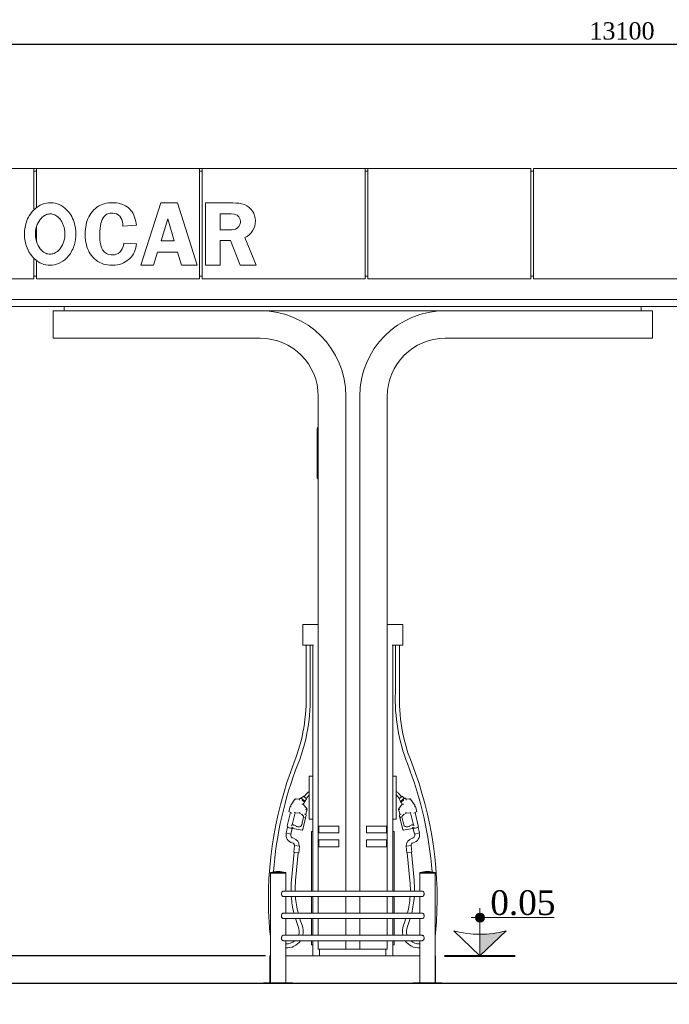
# Model space of a CAD drawing. Header units: millimetres. Extents: x -40905 to 78147, y -92581 to -42687.
# Tile 19 of 38: x 28524 to 33230, y -67782 to -60656. Entities that reach past the tile are written whole.
import ezdxf

# ---------------------------------------------------------------- set-up
doc = ezdxf.new("R2010")
doc.units = ezdxf.units.MM
doc.styles.get("Standard").update_dxf_attribs({"font": 'times.ttf'})
doc.dimstyles.new('ISO-25', dxfattribs={"dimscale": 50, "dimtxt": 2.5, "dimasz": 1.5, "dimexe": 1.25, "dimexo": 0.625, "dimtad": 1, "dimdec": 0, "dimtxsty": 'Standard', "dimblk": 'OPEN30', "dimcen": 2.5, "dimadec": 0, "dimazin": 0, "dimtfac": 1, "dimtdec": 0, "dimtmove": 0, "dimatfit": 3, "dimldrblk": 'OPEN30', "dimfxl": 1, "dimarcsym": 0})

# ---------------------------------------------------------------- blocks, each defined once
blk = doc.blocks.new('A$C6E4B3066')
at = {"color": 0, "linetype": 'Continuous', "lineweight": 0, "extrusion": (0, 1, 0)}
for p, q in [((-54103.9, -12976), (-54878.8, -12976)), ((-54103.9, -12976), (-54103.9, -13275.7)), ((-54103.9, -12976), (-54083.9, -12976)), ((-54083.9, -12996), (-54103.9, -12996)), ((-52903.9, -12976), (-54083.9, -12976)), ((-54083.9, -13258.5), (-54083.9, -12976)), ((-52903.9, -12976), (-52903.9, -13776)), ((-52903.9, -12976), (-52883.9, -12976)), ((-52883.9, -12996), (-52903.9, -12996)), ((-51703.9, -12976), (-52883.9, -12976)), ((-52883.9, -13776), (-52883.9, -12976)), ((-51703.9, -12976), (-51703.9, -13776)), ((-51703.9, -12976), (-51683.9, -12976)), ((-51683.9, -12996), (-51703.9, -12996)), ((-50503.9, -12976), (-51683.9, -12976)), ((-51683.9, -13776), (-51683.9, -12976)), ((-50503.9, -13776), (-50503.9, -12976)), ((-50503.9, -12996), (-50483.9, -12996)), ((-50483.9, -12976), (-50483.9, -13776)), ((-49303.9, -12976), (-50483.9, -12976)), ((-53634.8, -13249), (-53647, -13257)), ((-53621.9, -13242.3), (-53634.8, -13249)), ((-53608.3, -13236.5), (-53621.9, -13242.3)), ((-53594.1, -13232), (-53608.3, -13236.5)), ((-53579.1, -13228.5), (-53594.1, -13232)), ((-53563.3, -13226), (-53579.1, -13228.5)), ((-53546.8, -13224.8), (-53563.3, -13226)), ((-53536.5, -13224.7), (-53546.8, -13224.8)), ((-53520.1, -13225.1), (-53536.5, -13224.7)), ((-53504.6, -13226.5), (-53520.1, -13225.1)), ((-53490, -13228.8), (-53504.6, -13226.5)), ((-53476, -13232.1), (-53490, -13228.8)), ((-53463, -13236.4), (-53476, -13232.1)), ((-53450.6, -13241.5), (-53463, -13236.4)), ((-53439.2, -13247.5), (-53450.6, -13241.5)), ((-53428.4, -13254.4), (-53439.2, -13247.5)), ((-53184.6, -13226), (-53328.9, -13676)), ((-53062.6, -13226), (-53184.6, -13226)), ((-52921.9, -13676), (-53062.6, -13226)), ((-52663.2, -13226), (-52861, -13226)), ((-52861, -13226), (-52861, -13676)), ((-53698.6, -13314.2), (-53705.8, -13327)), ((-53690.7, -13301.9), (-53698.6, -13314.2)), ((-53681.9, -13290.2), (-53690.7, -13301.9)), ((-53679.8, -13287.6), (-53681.9, -13290.2)), ((-53669.6, -13276.2), (-53679.8, -13287.6)), ((-53658.6, -13266.1), (-53669.6, -13276.2)), ((-53647, -13257), (-53658.6, -13266.1)), ((-53602.4, -13333.9), (-53594.5, -13323.5)), ((-53594.5, -13323.5), (-53585.4, -13314.9)), ((-53585.4, -13314.9), (-53575.2, -13308)), ((-53575.2, -13308), (-53563.9, -13303.2)), ((-53563.9, -13303.2), (-53551.6, -13300.3)), ((-53551.6, -13300.3), (-53538.5, -13299.4)), ((-53538.5, -13299.4), (-53533, -13299.6)), ((-53533, -13299.6), (-53518.2, -13301.5)), ((-53518.2, -13301.5), (-53504.6, -13305.8)), ((-53504.6, -13305.8), (-53492.6, -13312.5)), ((-53492.6, -13312.5), (-53482.5, -13321.7)), ((-53482.5, -13321.7), (-53474.2, -13333.3)), ((-53418.4, -13262.3), (-53428.4, -13254.4)), ((-53409.3, -13271.1), (-53418.4, -13262.3)), ((-53400.7, -13280.8), (-53409.3, -13271.1)), ((-53393, -13291.4), (-53400.7, -13280.8)), ((-53386, -13303.1), (-53393, -13291.4)), ((-53379.7, -13315.8), (-53386, -13303.1)), ((-53374.2, -13329.3), (-53379.7, -13315.8)), ((-52754.9, -13306.1), (-52676, -13306.1)), ((-52754.9, -13420.8), (-52754.9, -13306.1)), ((-52676, -13306.1), (-52654.2, -13307.5)), ((-52654.2, -13307.5), (-52643.1, -13309.3)), ((-52643.1, -13309.3), (-52630.8, -13315.6)), ((-52630.8, -13315.6), (-52618.7, -13327.8)), ((-53725.7, -13384.1), (-53728.7, -13399.9)), ((-53722, -13368.9), (-53725.7, -13384.1)), ((-53717.4, -13354.4), (-53722, -13368.9)), ((-53712, -13340.4), (-53717.4, -13354.4)), ((-53705.8, -13327), (-53712, -13340.4)), ((-53625, -13411.9), (-53622.6, -13392.8)), ((-53622.6, -13392.8), (-53619.1, -13375.6)), ((-53619.1, -13375.6), (-53614.6, -13360)), ((-53614.6, -13360), (-53609.1, -13346.1)), ((-53609.1, -13346.1), (-53602.4, -13333.9)), ((-53474.2, -13333.3), (-53467.7, -13346.9)), ((-53467.7, -13346.9), (-53462.9, -13362.6)), ((-53462.9, -13362.6), (-53460, -13380.4)), ((-53460, -13380.4), (-53459, -13394.4)), ((-53459, -13394.4), (-53360.3, -13388.2)), ((-53369.3, -13343.9), (-53374.2, -13329.3)), ((-53365.3, -13359.4), (-53369.3, -13343.9)), ((-53362.1, -13376), (-53365.3, -13359.4)), ((-53360.3, -13388.2), (-53362.1, -13376)), ((-53182.9, -13500.2), (-53134.7, -13342.3)), ((-53134.7, -13342.3), (-53087.6, -13500.2)), ((-52618.7, -13396.4), (-52619.3, -13397.1)), ((-52618.7, -13327.8), (-52616.3, -13331.2)), ((-52611.2, -13382.6), (-52618.7, -13396.4)), ((-52616.3, -13331.2), (-52609.8, -13345.5)), ((-52607.8, -13367), (-52611.2, -13382.6)), ((-52609.8, -13345.5), (-52607.5, -13361.4)), ((-52607.5, -13361.4), (-52607.8, -13367)), ((-53732, -13433.2), (-53732.4, -13450.8)), ((-53732.4, -13450.8), (-53732.3, -13461)), ((-53732.3, -13461), (-53731.4, -13478.8)), ((-53730.7, -13416.3), (-53732, -13433.2)), ((-53728.7, -13399.9), (-53730.7, -13416.3)), ((-53626.8, -13451.8), (-53626.4, -13432.5)), ((-53626.4, -13473.9), (-53626.8, -13451.8)), ((-53626.4, -13432.5), (-53625, -13411.9)), ((-52690.3, -13420.8), (-52754.9, -13420.8)), ((-52670.3, -13420.2), (-52690.3, -13420.8)), ((-52654.5, -13418.5), (-52670.3, -13420.2)), ((-52644.1, -13416.1), (-52654.5, -13418.5)), ((-52631.1, -13409.3), (-52644.1, -13416.1)), ((-52619.3, -13397.1), (-52631.1, -13409.3)), ((-53731.4, -13478.8), (-53729.8, -13495.9)), ((-53729.8, -13495.9), (-53727.3, -13512.2)), ((-53727.3, -13512.2), (-53723.9, -13527.9)), ((-53723.9, -13527.9), (-53719.8, -13542.8)), ((-53625.1, -13494), (-53626.4, -13473.9)), ((-53623.1, -13512.2), (-53625.1, -13494)), ((-53620, -13528.5), (-53623.1, -13512.2)), ((-53616.4, -13542.9), (-53620, -13528.5)), ((-53452.8, -13524.6), (-53457.8, -13542.4)), ((-53451.5, -13517.8), (-53452.8, -13524.6)), ((-53360.4, -13523.3), (-53451.5, -13517.8)), ((-53365.9, -13551.3), (-53362.2, -13534.8)), ((-53362.2, -13534.8), (-53360.4, -13523.3)), ((-53087.6, -13500.2), (-53182.9, -13500.2)), ((-52754.9, -13676), (-52754.9, -13497.6)), ((-52754.9, -13497.6), (-52679.3, -13497.6)), ((-52679.3, -13497.6), (-52610.2, -13676)), ((-52493.9, -13676), (-52576.8, -13476.9)), ((-53719.8, -13542.8), (-53714.8, -13557.1)), ((-53714.8, -13557.1), (-53709.1, -13570.5)), ((-53709.1, -13570.5), (-53702.5, -13583.3)), ((-53702.5, -13583.3), (-53695.2, -13595.3)), ((-53695.2, -13595.3), (-53686.9, -13606.8)), ((-53686.9, -13606.8), (-53677.8, -13617.5)), ((-53611.6, -13555.5), (-53616.4, -13542.9)), ((-53606, -13566.1), (-53611.6, -13555.5)), ((-53603.2, -13570), (-53606, -13566.1)), ((-53592, -13582.4), (-53603.2, -13570)), ((-53578.9, -13591.9), (-53592, -13582.4)), ((-53563.9, -13598.5), (-53578.9, -13591.9)), ((-53547.4, -13601.9), (-53563.9, -13598.5)), ((-53535.6, -13602.5), (-53547.4, -13601.9)), ((-53520.3, -13601.3), (-53535.6, -13602.5)), ((-53506.2, -13597.5), (-53520.3, -13601.3)), ((-53493.4, -13591.3), (-53506.2, -13597.5)), ((-53482.1, -13582.5), (-53493.4, -13591.3)), ((-53472.5, -13571.4), (-53482.1, -13582.5)), ((-53464.4, -13558), (-53472.5, -13571.4)), ((-53457.8, -13542.4), (-53464.4, -13558)), ((-53399.3, -13618.3), (-53390.5, -13606.7)), ((-53390.5, -13606.7), (-53382.9, -13594.4)), ((-53382.9, -13594.4), (-53376.3, -13581.1)), ((-53376.3, -13581.1), (-53370.6, -13566.6)), ((-53370.6, -13566.6), (-53365.9, -13551.3)), ((-53236.6, -13676), (-53208.3, -13583.3)), ((-53208.3, -13583.3), (-53062.9, -13583.3)), ((-53062.9, -13583.3), (-53035.2, -13676)), ((-54103.9, -13627.1), (-54103.9, -13776)), ((-54083.9, -13776), (-54083.9, -13644.2)), ((-53677.8, -13617.5), (-53674.8, -13621)), ((-53674.8, -13621), (-53663.7, -13631.6)), ((-53663.7, -13631.6), (-53652.2, -13641.2)), ((-53652.2, -13641.2), (-53639.9, -13649.6)), ((-53639.9, -13649.6), (-53627.1, -13656.9)), ((-53627.1, -13656.9), (-53613.7, -13663.1)), ((-53613.7, -13663.1), (-53599.6, -13668.2)), ((-53599.6, -13668.2), (-53585, -13672.2)), ((-53585, -13672.2), (-53569.7, -13674.9)), ((-53569.7, -13674.9), (-53553.8, -13676.7)), ((-53553.8, -13676.7), (-53537.1, -13677.3)), ((-53537.1, -13677.3), (-53531.1, -13677.2)), ((-53531.1, -13677.2), (-53514.5, -13676.2)), ((-53514.5, -13676.2), (-53498.8, -13674)), ((-53498.8, -13674), (-53483.6, -13670.7)), ((-53483.6, -13670.7), (-53469.2, -13666.1)), ((-53469.2, -13666.1), (-53455.3, -13660.5)), ((-53455.3, -13660.5), (-53442.1, -13653.6)), ((-53442.1, -13653.6), (-53429.5, -13645.5)), ((-53429.5, -13645.5), (-53417.5, -13636.3)), ((-53417.5, -13636.3), (-53408.9, -13628.6)), ((-53408.9, -13628.6), (-53399.3, -13618.3)), ((-53328.9, -13676), (-53236.6, -13676)), ((-53035.2, -13676), (-52921.9, -13676)), ((-52861, -13676), (-52754.9, -13676)), ((-52610.2, -13676), (-52493.9, -13676)), ((-55283.9, -13776), (-54103.9, -13776)), ((-54103.9, -13756), (-54083.9, -13756)), ((-54083.9, -13776), (-52903.9, -13776)), ((-52903.9, -13756), (-52883.9, -13756)), ((-52883.9, -13776), (-51703.9, -13776)), ((-51703.9, -13756), (-51683.9, -13756)), ((-51683.9, -13776), (-50503.9, -13776)), ((-50503.9, -13756), (-50483.9, -13756)), ((-50483.9, -13776), (-49303.9, -13776)), ((-47293.9, -13926), (-56293.9, -13926)), ((-47293.9, -13926), (-56293.9, -13926)), ((-47293.9, -13976), (-56293.9, -13976)), ((-52463.9, -14006), (-53963.9, -14006)), ((-53963.9, -14006), (-53963.9, -14206)), ((-53883.9, -14006), (-53883.9, -13976)), ((-52463.9, -14006), (-51123.9, -14006)), ((-49623.9, -14006), (-51123.9, -14006)), ((-49703.9, -14006), (-49703.9, -13976)), ((-49623.9, -14206), (-49623.9, -14006)), ((-53963.9, -14206), (-52463.9, -14206)), ((-51123.9, -14206), (-49623.9, -14206)), ((-52043.9, -14626), (-52043.9, -17736)), ((-51843.9, -18206), (-51843.9, -14626)), ((-51743.9, -14626), (-51743.9, -18206)), ((-51543.9, -17736), (-51543.9, -14626)), ((-52051.1, -14878.4), (-52051.1, -14858.6)), ((-52051.1, -14878.4), (-52051.1, -15191.3)), ((-52051.1, -15216), (-52051.1, -15191.3)), ((-52156.4, -16276), (-52156.4, -16426)), ((-52156.4, -16276), (-52043.9, -16276)), ((-51543.9, -16276), (-51431.4, -16276)), ((-51431.4, -16426), (-51431.4, -16276)), ((-52156.4, -16426), (-52078.9, -16426)), ((-52132.6, -16768.3), (-52132.6, -16426)), ((-52102.6, -16767.7), (-52102.6, -16426)), ((-52083.9, -18206), (-52083.9, -16426)), ((-51508.9, -16426), (-51431.4, -16426)), ((-51503.9, -16426), (-51503.9, -18206)), ((-51485.1, -16426), (-51485.1, -16767.7)), ((-51455.1, -16426), (-51455.1, -16768.3)), ((-52132.6, -16768.3), (-52132.6, -16768.6)), ((-51455.1, -16768.6), (-51455.1, -16768.3)), ((-52108.9, -17686), (-52108.9, -17376)), ((-52083.9, -17376), (-52108.9, -17376)), ((-51503.9, -17376), (-51478.9, -17376)), ((-51478.9, -17686), (-51478.9, -17376)), ((-52151.2, -17520.1), (-52167.1, -17533.5)), ((-52151.2, -17520.1), (-52128.9, -17539.6)), ((-52124.9, -17498.2), (-52147.6, -17523.3)), ((-52110.1, -17511.6), (-52132.5, -17536.5)), ((-51455.2, -17536.5), (-51477.7, -17511.6)), ((-51440.2, -17523.3), (-51462.9, -17498.2)), ((-51436.6, -17520.1), (-51458.8, -17539.6)), ((-51436.6, -17520.1), (-51420.7, -17533.5)), ((-52247.8, -17595.2), (-52257, -17629.6)), ((-52241, -17597.1), (-52247.8, -17595.2)), ((-52244.3, -17590), (-52245.8, -17595.8)), ((-52212.9, -17540.2), (-52240.1, -17581.6)), ((-52181.6, -17542), (-52205.7, -17537.7)), ((-52173.3, -17533.1), (-52181.6, -17542)), ((-52181.6, -17542), (-52179.8, -17547.4)), ((-52167.1, -17533.5), (-52173.3, -17533.1)), ((-52173.3, -17533.1), (-52171.2, -17538.2)), ((-52167.1, -17533.5), (-52161, -17538.8)), ((-52161, -17538.8), (-52142.3, -17555.2)), ((-52124.6, -17614.3), (-52152.4, -17577)), ((-52142.3, -17555.2), (-52140.1, -17557.1)), ((-52128.9, -17539.6), (-52140.1, -17557.1)), ((-52139, -17559.5), (-52140.1, -17557.1)), ((-51463.2, -17614.3), (-51435.4, -17577)), ((-51458.8, -17539.6), (-51447.7, -17557.1)), ((-51448.8, -17559.5), (-51447.7, -17557.1)), ((-51445.5, -17555.2), (-51447.7, -17557.1)), ((-51426.8, -17538.8), (-51445.5, -17555.2)), ((-51420.7, -17533.5), (-51426.8, -17538.8)), ((-51420.7, -17533.5), (-51414.5, -17533.1)), ((-51414.5, -17533.1), (-51416.5, -17538.2)), ((-51414.5, -17533.1), (-51406.2, -17542)), ((-51406.2, -17542), (-51408, -17547.4)), ((-51406.2, -17542), (-51382.1, -17537.7)), ((-51374.9, -17540.2), (-51347.7, -17581.6)), ((-51346.8, -17597.1), (-51340, -17595.2)), ((-51343.5, -17590), (-51342, -17595.8)), ((-51340, -17595.2), (-51330.8, -17629.6)), ((-52245.1, -17637.1), (-52268.6, -17735.2)), ((-52257, -17629.6), (-52236.1, -17642.7)), ((-52232.7, -17727.1), (-52211.1, -17640.1)), ((-52211.1, -17640.1), (-52215, -17634.9)), ((-52211.1, -17640.1), (-52179.9, -17641.4)), ((-52178.3, -17636.4), (-52179.9, -17641.4)), ((-52179.9, -17641.4), (-52162.5, -17652.7)), ((-52150.1, -17670), (-52163.6, -17728)), ((-52162.5, -17652.7), (-52159.3, -17648.9)), ((-52162.5, -17652.7), (-52151.6, -17664.1)), ((-52156, -17761.1), (-52133.4, -17665.7)), ((-52144.3, -17649.1), (-52134.1, -17649.7)), ((-52124.6, -17614.3), (-52135.5, -17616.4)), ((-52134.1, -17649.7), (-52124.6, -17614.3)), ((-52132.5, -17662), (-52134.1, -17649.7)), ((-52132.5, -17662), (-52133.4, -17665.7)), ((-51463.2, -17614.3), (-51452.2, -17616.4)), ((-51453.7, -17649.7), (-51463.2, -17614.3)), ((-51455.3, -17662), (-51453.7, -17649.7)), ((-51455.3, -17662), (-51454.4, -17665.7)), ((-51431.8, -17761.1), (-51454.4, -17665.7)), ((-51443.5, -17649.1), (-51453.7, -17649.7)), ((-51437.7, -17670), (-51424.2, -17728)), ((-51425.2, -17652.7), (-51436.1, -17664.1)), ((-51425.2, -17652.7), (-51428.5, -17648.9)), ((-51407.9, -17641.4), (-51425.2, -17652.7)), ((-51409.5, -17636.4), (-51407.9, -17641.4)), ((-51376.6, -17640.1), (-51407.9, -17641.4)), ((-51376.6, -17640.1), (-51372.8, -17634.9)), ((-51355, -17727.1), (-51376.6, -17640.1)), ((-51330.8, -17629.6), (-51351.7, -17642.7)), ((-51342.7, -17637.1), (-51319.2, -17735.2)), ((-52239.3, -17732.8), (-52232.7, -17727.1)), ((-52225.8, -17726.4), (-52232.7, -17727.1)), ((-52083.9, -17686), (-52108.9, -17686)), ((-52043.9, -17786), (-52043.9, -17736)), ((-52043.9, -17736), (-51893.9, -17736)), ((-52038.9, -17736), (-52038.9, -17786)), ((-51893.9, -17736), (-51893.9, -17786)), ((-51693.9, -17736), (-51543.9, -17736)), ((-51693.9, -17786), (-51693.9, -17736)), ((-51548.9, -17736), (-51548.9, -17786)), ((-51543.9, -17786), (-51543.9, -17736)), ((-51503.9, -17686), (-51478.9, -17686)), ((-51362, -17726.4), (-51355, -17727.1)), ((-51348.5, -17732.8), (-51355, -17727.1)), ((-52276.6, -17785.6), (-52267.1, -17746.1)), ((-52241.6, -17794), (-52276.6, -17785.6)), ((-52232.1, -17754.5), (-52267.1, -17746.1)), ((-52261.5, -17747.2), (-52249.6, -17750.3)), ((-52241.6, -17794), (-52232.1, -17754.5)), ((-52235.4, -17744.6), (-52237.7, -17753.2)), ((-52229.5, -17745.4), (-52235.4, -17744.6)), ((-52229.5, -17745.4), (-52227.3, -17745.6)), ((-52227.3, -17745.6), (-52227.3, -17749.2)), ((-52227.3, -17754.3), (-52227.3, -17749.2)), ((-52227.3, -17754.3), (-52161.1, -17764.6)), ((-52160.8, -17759.6), (-52157.9, -17763.8)), ((-52093.9, -18206), (-52093.9, -17778)), ((-52091.9, -17776), (-52083.9, -17776)), ((-51893.9, -17786), (-52043.9, -17786)), ((-52043.9, -17786), (-52043.9, -17836)), ((-51543.9, -17786), (-51693.9, -17786)), ((-51543.9, -17836), (-51543.9, -17786)), ((-51495.9, -17776), (-51503.9, -17776)), ((-51493.9, -18206), (-51493.9, -17778)), ((-51427, -17759.6), (-51429.8, -17763.8)), ((-51360.5, -17754.3), (-51426.7, -17764.6)), ((-51358.3, -17745.4), (-51360.5, -17745.6)), ((-51360.5, -17745.6), (-51360.5, -17749.2)), ((-51360.5, -17754.3), (-51360.5, -17749.2)), ((-51358.3, -17745.4), (-51352.3, -17744.6)), ((-51355.6, -17754.5), (-51320.6, -17746.1)), ((-51355.6, -17754.5), (-51346.2, -17794)), ((-51352.3, -17744.6), (-51350.1, -17753.2)), ((-51346.2, -17794), (-51311.2, -17785.6)), ((-51326.3, -17747.2), (-51338.1, -17750.3)), ((-51320.6, -17746.1), (-51311.2, -17785.6)), ((-52221.3, -17925.7), (-52216.7, -17877.8)), ((-52180.9, -17881.3), (-52216.7, -17877.8)), ((-52185.5, -17929.1), (-52180.9, -17881.3)), ((-52043.9, -17886), (-52043.9, -17836)), ((-52043.9, -17836), (-51893.9, -17836)), ((-51893.9, -17886), (-52043.9, -17886)), ((-52043.9, -17886), (-52043.9, -18206)), ((-52038.9, -17836), (-52038.9, -17886)), ((-51893.9, -17836), (-51893.9, -17886)), ((-51693.9, -17836), (-51543.9, -17836)), ((-51693.9, -17886), (-51693.9, -17836)), ((-51543.9, -17886), (-51693.9, -17886)), ((-51548.9, -17836), (-51548.9, -17886)), ((-51543.9, -17886), (-51543.9, -17836)), ((-51543.9, -18206), (-51543.9, -17886)), ((-51406.9, -17881.3), (-51371.1, -17877.8)), ((-51406.9, -17881.3), (-51402.3, -17929.1)), ((-51371.1, -17877.8), (-51366.4, -17925.7)), ((-52218.3, -17926), (-52237.7, -18128.1)), ((-52185.5, -17929.1), (-52221.3, -17925.7)), ((-52188.5, -17928.9), (-52207.9, -18131)), ((-51402.3, -17929.1), (-51366.4, -17925.7)), ((-51379.9, -18131), (-51399.3, -17928.9)), ((-51350, -18128.1), (-51369.4, -17926)), ((-52389.8, -18073), (-52334.8, -18073)), ((-52389.8, -18073), (-52389.8, -18074)), ((-52389.8, -18074), (-52334.8, -18074)), ((-52389.8, -18076), (-52279.8, -18076)), ((-52389.8, -18076), (-52389.8, -18871)), ((-52386.8, -18074), (-52386.8, -18076)), ((-52334.8, -18073), (-52279.8, -18073)), ((-52334.8, -18074), (-52279.8, -18074)), ((-52282.8, -18074), (-52282.8, -18076)), ((-52279.8, -18073), (-52279.8, -18074)), ((-52279.8, -18076), (-52279.8, -18206)), ((-51253, -18073), (-51308, -18073)), ((-51308, -18074), (-51308, -18073)), ((-51253, -18074), (-51308, -18074)), ((-51198, -18076), (-51308, -18076)), ((-51308, -18206), (-51308, -18076)), ((-51305, -18076), (-51305, -18074)), ((-51198, -18073), (-51253, -18073)), ((-51198, -18074), (-51253, -18074)), ((-51201, -18076), (-51201, -18074)), ((-51198, -18074), (-51198, -18073)), ((-51198, -18871), (-51198, -18076)), ((-51293.2, -18206), (-52294.6, -18206)), ((-52294.6, -18246), (-51293.2, -18246)), ((-52279.8, -18246), (-52279.8, -18366)), ((-52093.9, -18366), (-52093.9, -18246)), ((-52083.9, -18366), (-52083.9, -18246)), ((-52043.9, -18246), (-52043.9, -18366)), ((-51843.9, -18366), (-51843.9, -18246)), ((-51743.9, -18246), (-51743.9, -18366)), ((-51543.9, -18366), (-51543.9, -18246)), ((-51503.9, -18246), (-51503.9, -18366)), ((-51493.9, -18366), (-51493.9, -18246)), ((-51308, -18366), (-51308, -18246)), ((-51293.2, -18366), (-52294.6, -18366)), ((-52294.6, -18406), (-51293.2, -18406)), ((-52279.8, -18406), (-52279.8, -18526)), ((-52093.9, -18526), (-52093.9, -18406)), ((-52083.9, -18526), (-52083.9, -18406)), ((-52043.9, -18406), (-52043.9, -18526)), ((-51843.9, -18526), (-51843.9, -18406)), ((-51743.9, -18406), (-51743.9, -18526)), ((-51543.9, -18526), (-51543.9, -18406)), ((-51503.9, -18406), (-51503.9, -18526)), ((-51493.9, -18526), (-51493.9, -18406)), ((-51308, -18526), (-51308, -18406)), ((-51293.2, -18526), (-52294.6, -18526)), ((-52294.6, -18566), (-51293.2, -18566)), ((-52279.8, -18566), (-52279.8, -18871)), ((-52093.9, -18594), (-52093.9, -18566)), ((-52091.9, -18596), (-52083.9, -18596)), ((-52083.9, -18676), (-52083.9, -18566)), ((-52043.9, -18566), (-52043.9, -18626)), ((-51843.9, -18626), (-51843.9, -18566)), ((-51743.9, -18566), (-51743.9, -18626)), ((-51543.9, -18626), (-51543.9, -18566)), ((-51503.9, -18566), (-51503.9, -18676)), ((-51495.9, -18596), (-51503.9, -18596)), ((-51493.9, -18594), (-51493.9, -18566)), ((-51308, -18871), (-51308, -18566)), ((-52043.9, -18626), (-51843.9, -18626)), ((-52033.9, -18676), (-52033.9, -18626)), ((-51743.9, -18626), (-51843.9, -18626)), ((-51743.9, -18626), (-51543.9, -18626)), ((-51553.9, -18676), (-51553.9, -18626)), ((-52389.8, -18676), (-52393.9, -18676)), ((-52393.9, -18871), (-52393.9, -18676)), ((-51308, -18676), (-52279.8, -18676)), ((-51193.9, -18676), (-51198, -18676)), ((-51193.9, -18871), (-51193.9, -18676)), ((-52229.8, -18871), (-52439.8, -18871)), ((-52439.8, -18876), (-52439.8, -18871)), ((-52229.8, -18876), (-52229.8, -18871)), ((-51148, -18871), (-51358, -18871)), ((-51358, -18876), (-51358, -18871)), ((-51148, -18876), (-51148, -18871))]:
    blk.add_line(p, q, dxfattribs=at)
at = {"color": 0, "linetype": 'Continuous', "lineweight": 30, "extrusion": (0, 1, 0)}
blk.add_line((-35543.5, -18876), (-57018.9, -18876), dxfattribs=at)
at = {"color": 0, "linetype": 'Continuous', "lineweight": 0}
blk.add_lwpolyline([(-54083.9, -13508.3), (-54083.9, -13394.9)], dxfattribs=at)
for centre, radius, start, end in [((-52663.2, -13546.9), 320.9, 74.70997, 90), ((-52629.6, -13357.5), 130.6, 293.85531, 66.95979), ((-52463.9, -14626), 620, 0, 90), ((-51123.9, -14626), 620, 90, 180), ((-52463.9, -14626), 420, 0, 90), ((-51123.9, -14626), 420, 90, 180), ((-53384.9, -16816.3), 1253.2, 338.61223, 2.18349), ((-50202.9, -16816.3), 1253.2, 177.81651, 201.38777), ((-49687.7, -18264.3), 2687.4, 158.61223, 175.80299), ((-53900, -18264.3), 2687.4, 4.19701, 21.38777), ((-52090.1, -17529.6), 26.9, 134.31191, 137.89098), ((-51497.7, -17529.6), 26.9, 42.10902, 45.68809), ((-52221.6, -17596.1), 23.4, 141.97577, 165), ((-52207.7, -17543.5), 6.15, 70.96445, 146.71868), ((-51479.3, -17596.8), 48.2, 24.3298, 50.69384), ((-51431.5, -17668.5), 6.34, 136.29703, 193.94161), ((-52231.9, -17763.5), 37.6, 48.38527, 80.7302), ((-51407.8, -17724.1), 16.9, 193.10616, 244.32495), ((-51400.9, -17709.9), 32.6, 244.32495, 293.78685), ((-51398.5, -17715.6), 26.5, 293.78685, 311.61473), ((-51328.9, -17737.5), 10, 285, 13.5088), ((-52217.7, -17799.7), 25.6, 166.4912, 256.4912), ((-52091.9, -17778), 2, 90, 180), ((-51370.1, -17799.7), 25.6, 283.5088, 13.5088), ((-52236.5, -17878.2), 21, 0.61146, 76.4912), ((-51351.3, -17878.2), 21, 103.5088, 179.38854), ((-51528.4, -18196.2), 682.6, 174.51908, 180.82034), ((-52059.4, -18196.2), 682.6, 359.17966, 5.48092), ((-51528.4, -18196.2), 682.6, 184.18151, 194.40142), ((-52059.4, -18196.2), 682.6, 345.59858, 355.81849), ((-51528.4, -18196.2), 682.6, 197.89738, 202.01065), ((-52059.4, -18196.2), 682.6, 337.98935, 342.10262), ((-52273.5, -18497.4), 91.1, 341.741, 22.01065), ((-51314.2, -18497.4), 91.1, 157.98935, 198.259), ((-52273.5, -18497.4), 91.1, 266.04475, 311.21373), ((-52091.9, -18594), 2, 180, 270), ((-51314.2, -18497.4), 91.1, 228.78627, 273.95525)]:
    blk.add_arc(centre, radius, start, end, dxfattribs=at)
at = {"color": 0, "linetype": 'Continuous', "lineweight": 0, "extrusion": (0, 0, -1)}
for centre, radius, start, end in [((52041.1, -14858.6), 10, 0, 73.67727), ((52041.1, -15216), 10, 286.32273, 0), ((53384.9, -16816.3), 1283.2, 177.82931, 201.38777), ((50202.9, -16816.3), 1283.2, 338.61223, 2.17069), ((49687.7, -18264.3), 2717.4, 354.84801, 21.38777), ((53900, -18264.3), 2717.4, 158.61223, 185.15199), ((52090.1, -17529.6), 46.9, 42.10902, 66.37889), ((51497.7, -17529.6), 46.9, 113.62111, 137.89098), ((52108.5, -17596.8), 48.2, 24.3298, 50.69384), ((51380.1, -17543.5), 6.15, 70.96445, 146.71868), ((51366.2, -17596.1), 23.4, 141.97577, 165), ((52156.2, -17668.5), 6.34, 136.29703, 193.94161), ((52258.9, -17737.5), 10, 285, 13.5088), ((52189.3, -17715.6), 26.5, 293.78685, 311.61473), ((52186.8, -17709.9), 32.6, 244.32495, 293.78685), ((52180, -17724.1), 16.9, 193.10616, 244.32495), ((51355.9, -17763.5), 37.6, 48.38527, 80.7302), ((52217.7, -17799.7), 59.6, 283.5088, 13.5088), ((51495.9, -17778), 2, 90, 180), ((51370.1, -17799.7), 59.6, 166.4912, 256.4912), ((52236.5, -17878.2), 55, 103.5088, 183.17675), ((51351.3, -17878.2), 55, 356.82325, 76.4912), ((52334.8, -18249.6), 185, 72.70466, 107.29534), ((51253, -18249.6), 185, 72.70466, 107.29534), ((51528.4, -18196.2), 712.6, 359.2142, 5.48092), ((52059.4, -18196.2), 712.6, 174.51908, 180.7858), ((51528.4, -18196.2), 712.6, 346.21712, 355.99482), ((52059.4, -18196.2), 712.6, 184.00518, 193.78288), ((51528.4, -18196.2), 712.6, 337.98935, 342.87991), ((52273.5, -18497.4), 121.1, 157.98935, 193.63371), ((51314.2, -18497.4), 121.1, 346.36629, 22.01065), ((52059.4, -18196.2), 712.6, 197.12009, 202.01065), ((52273.5, -18497.4), 121.1, 343.74501, 354.84801), ((51314.2, -18497.4), 121.1, 185.15199, 196.25499), ((52273.5, -18497.4), 121.1, 214.46786, 272.97461), ((51495.9, -18594), 2, 180, 270), ((51314.2, -18497.4), 121.1, 267.02539, 325.53214)]:
    blk.add_arc(centre, radius, start, end, dxfattribs=at)
at = {"color": 0, "linetype": 'Continuous', "lineweight": 0}
for points, knots in [([(-53984.3, -13224.7), (-54003.8, -13224.5), (-54023, -13228.1), (-54063.3, -13243.3), (-54083.3, -13256.3), (-54115.1, -13286.2), (-54127.4, -13302), (-54154.7, -13347.7), (-54165.5, -13380.1), (-54175.2, -13447.5), (-54173.4, -13482.6), (-54159.4, -13540.2), (-54150, -13563.5), (-54124.1, -13606.4), (-54107.6, -13625.7), (-54070.8, -13654.5), (-54051.8, -13664.6), (-54011.8, -13676.6), (-53991.6, -13678.5), (-53950.1, -13674.5), (-53929.6, -13667.9), (-53889.6, -13646.5), (-53870, -13630.3), (-53834.3, -13586.3), (-53819.5, -13558.2), (-53802.9, -13502.2), (-53799.2, -13476.6), (-53799.2, -13451.2), (-53799.1, -13422.2), (-53803.6, -13393.1), (-53819.1, -13346.6), (-53827.5, -13329), (-53845.9, -13299.8), (-53855.8, -13287.4), (-53882.6, -13260.5), (-53901, -13247.4), (-53940.1, -13230.1), (-53959.9, -13225.5), (-53981.5, -13224.7), (-53982.9, -13224.7), (-53984.3, -13224.7)], [-1222.02098, -1222.02098, -1222.02098, -1222.02098, -1149.677971, -1149.677971, -1061.368227, -1061.368227, -986.978924, -986.978924, -861.595772, -861.595772, -731.125816, -731.125816, -635.687845, -635.687845, -538.166235, -538.166235, -454.413297, -454.413297, -374.051597, -374.051597, -288.004931, -288.004931, -192.001538, -192.001538, -84.459887, -84.459887, 0, 0, 0, 96.465889, 96.465889, 163.167696, 163.167696, 220.257091, 220.257091, 302.219523, 302.219523, 376.819321, 376.819321, 381.987028, 381.987028, 381.987028, 381.987028]), ([(-53984.9, -13305.1), (-53979.6, -13305.2), (-53974.3, -13305.8), (-53957.7, -13309.6), (-53947.1, -13314.6), (-53925.1, -13330.3), (-53914.1, -13342.5), (-53905.2, -13356.7), (-53901, -13363.4), (-53897.1, -13370.8), (-53890.5, -13386.4), (-53887.7, -13394.8), (-53880.8, -13421.6), (-53879, -13440.1), (-53880.6, -13478.6), (-53884.7, -13498.3), (-53898.4, -13534.5), (-53907.9, -13550.4), (-53928.2, -13573.1), (-53938.6, -13581.7), (-53959.6, -13592.5), (-53969.4, -13595.5), (-53989.6, -13597.5), (-53999.5, -13596.4), (-54020.7, -13589.8), (-54031.4, -13583.6), (-54053.1, -13565.4), (-54064.1, -13551.7), (-54083.2, -13515.3), (-54089.7, -13492.3), (-54093.9, -13444.2), (-54091.4, -13419.7), (-54078.5, -13377.1), (-54069.5, -13359.8), (-54050, -13334.6), (-54039.6, -13324.8), (-54018.5, -13312), (-54008.6, -13308), (-53993.8, -13305.5), (-53989.3, -13305.1), (-53984.9, -13305.1)], [-116.207121, -116.207121, -116.207121, -116.207121, -97.087255, -97.087255, -55.789282, -55.789282, 0, 0, 0, 26.362457, 26.362457, 52.157186, 52.157186, 104.362435, 104.362435, 162.362877, 162.362877, 220.278939, 220.278939, 265.194695, 265.194695, 301.049094, 301.049094, 336.609343, 336.609343, 380.027837, 380.027837, 436.820756, 436.820756, 504.972314, 504.972314, 573.306695, 573.306695, 633.281611, 633.281611, 681.036336, 681.036336, 717.909728, 717.909728, 733.679066, 733.679066, 733.679066, 733.679066]), ([(-52207.1, -17542.5), (-52207.1, -17542.5), (-52207.1, -17542.5), (-52207, -17542.2), (-52206.9, -17541.9), (-52206.7, -17541.3), (-52206.6, -17540.9), (-52206.3, -17540.1), (-52206.2, -17539.5), (-52206, -17538.7), (-52205.9, -17538.3), (-52205.7, -17537.8), (-52205.7, -17537.7), (-52205.7, -17537.7)], [-15.691565, -15.691565, -15.691565, -15.691565, -15.682255, -15.682255, -14.674494, -14.674494, -13.651483, -13.651483, -11.711344, -11.711344, -9.775191, -9.775191, -7.84115, -7.84115, -7.84115, -7.84115]), ([(-52152.4, -17577), (-52152.4, -17577), (-52152.6, -17577), (-52153.5, -17577.1), (-52154.1, -17577.2), (-52155.9, -17577.4), (-52157.1, -17577.5), (-52159.1, -17577.8), (-52160, -17577.9), (-52161.8, -17578.2), (-52162.8, -17578.4), (-52163.7, -17578.5), (-52163.7, -17578.5), (-52163.7, -17578.5)], [-16.826002, -16.826002, -16.826002, -16.826002, -13.432994, -13.432994, -9.793273, -9.793273, -5.60533, -5.60533, -2.815728, -2.815728, -0.005049, -0.005049, 0, 0, 0, 0]), ([(-52142.3, -17555.2), (-52142.4, -17555.1), (-52142.6, -17555.1), (-52143.3, -17554.8), (-52143.9, -17554.6), (-52145.2, -17554.2), (-52145.9, -17554), (-52147, -17553.8), (-52147.4, -17553.7), (-52148.3, -17553.5), (-52148.8, -17553.4), (-52149.7, -17553.3), (-52150.2, -17553.3), (-52151.2, -17553.2), (-52151.7, -17553.2), (-52152.3, -17553.2), (-52152.6, -17553.2), (-52152.8, -17553.2)], [21.491444, 21.491444, 21.491444, 21.491444, 22.29868, 22.29868, 24.727898, 24.727898, 27.157116, 27.157116, 28.534829, 28.534829, 29.912542, 29.912542, 31.290254, 31.290254, 32.667967, 32.667967, 33.337443, 33.337443, 33.337443, 33.337443]), ([(-52139, -17559.5), (-52139, -17559.5), (-52139.2, -17559.5), (-52140, -17559.3), (-52140.6, -17559.2), (-52142.2, -17558.8), (-52143.3, -17558.6), (-52145.4, -17558.2), (-52146.5, -17558), (-52148.7, -17557.5), (-52149.9, -17557.3), (-52151, -17557.2), (-52151, -17557.2), (-52151, -17557.2)], [0.000321, 0.000321, 0.000321, 0.000321, 3.106318, 3.106318, 6.452629, 6.452629, 10.540289, 10.540289, 13.98585, 13.98585, 17.480093, 17.480093, 17.484764, 17.484764, 17.484764, 17.484764]), ([(-51448.8, -17559.5), (-51448.8, -17559.5), (-51448.6, -17559.5), (-51447.8, -17559.3), (-51447.2, -17559.2), (-51445.6, -17558.8), (-51444.5, -17558.6), (-51442.3, -17558.2), (-51441.3, -17558), (-51439.1, -17557.5), (-51437.9, -17557.3), (-51436.7, -17557.2), (-51436.7, -17557.2), (-51436.7, -17557.2)], [0.000321, 0.000321, 0.000321, 0.000321, 3.106318, 3.106318, 6.452629, 6.452629, 10.540289, 10.540289, 13.98585, 13.98585, 17.480093, 17.480093, 17.484764, 17.484764, 17.484764, 17.484764]), ([(-51445.5, -17555.2), (-51445.4, -17555.1), (-51445.2, -17555.1), (-51444.5, -17554.8), (-51443.9, -17554.6), (-51442.6, -17554.2), (-51441.9, -17554), (-51440.8, -17553.8), (-51440.3, -17553.7), (-51439.4, -17553.5), (-51439, -17553.4), (-51438, -17553.3), (-51437.5, -17553.3), (-51436.6, -17553.2), (-51436.1, -17553.2), (-51435.4, -17553.2), (-51435.2, -17553.2), (-51435, -17553.2)], [21.491444, 21.491444, 21.491444, 21.491444, 22.29868, 22.29868, 24.727898, 24.727898, 27.157116, 27.157116, 28.534829, 28.534829, 29.912542, 29.912542, 31.290254, 31.290254, 32.667967, 32.667967, 33.337443, 33.337443, 33.337443, 33.337443]), ([(-51435.4, -17577), (-51435.4, -17577), (-51435.2, -17577), (-51434.3, -17577.1), (-51433.6, -17577.2), (-51431.9, -17577.4), (-51430.7, -17577.5), (-51428.6, -17577.8), (-51427.8, -17577.9), (-51425.9, -17578.2), (-51425, -17578.4), (-51424.1, -17578.5), (-51424.1, -17578.5), (-51424.1, -17578.5)], [-16.826002, -16.826002, -16.826002, -16.826002, -13.432994, -13.432994, -9.793273, -9.793273, -5.60533, -5.60533, -2.815728, -2.815728, -0.005049, -0.005049, 0, 0, 0, 0]), ([(-51380.6, -17542.5), (-51380.6, -17542.5), (-51380.6, -17542.5), (-51380.8, -17542.2), (-51380.9, -17541.9), (-51381.1, -17541.3), (-51381.2, -17540.9), (-51381.4, -17540.1), (-51381.6, -17539.5), (-51381.8, -17538.7), (-51381.9, -17538.3), (-51382, -17537.8), (-51382.1, -17537.7), (-51382.1, -17537.7)], [-15.691565, -15.691565, -15.691565, -15.691565, -15.682255, -15.682255, -14.674494, -14.674494, -13.651483, -13.651483, -11.711344, -11.711344, -9.775191, -9.775191, -7.84115, -7.84115, -7.84115, -7.84115]), ([(-52133.4, -17665.7), (-52133.5, -17666.1), (-52133.6, -17666.6), (-52134, -17667.5), (-52134.2, -17667.9), (-52134.6, -17668.8), (-52134.9, -17669.3), (-52135.4, -17670.1), (-52135.7, -17670.5), (-52136.4, -17671.3), (-52136.8, -17671.7), (-52137.5, -17672.5), (-52137.9, -17672.9), (-52138.7, -17673.7), (-52139.2, -17674), (-52140, -17674.8), (-52140.4, -17675.1), (-52140.9, -17675.5)], [18.31616, 18.31616, 18.31616, 18.31616, 19.976394, 19.976394, 21.636628, 21.636628, 23.296862, 23.296862, 24.957096, 24.957096, 26.61733, 26.61733, 28.277564, 28.277564, 29.937798, 29.937798, 31.598032, 31.598032, 31.598032, 31.598032]), ([(-51454.4, -17665.7), (-51454.3, -17666.1), (-51454.1, -17666.6), (-51453.8, -17667.5), (-51453.6, -17667.9), (-51453.2, -17668.8), (-51452.9, -17669.3), (-51452.4, -17670.1), (-51452, -17670.5), (-51451.4, -17671.3), (-51451, -17671.7), (-51450.3, -17672.5), (-51449.9, -17672.9), (-51449, -17673.7), (-51448.6, -17674), (-51447.8, -17674.8), (-51447.3, -17675.1), (-51446.9, -17675.5)], [18.31616, 18.31616, 18.31616, 18.31616, 19.976394, 19.976394, 21.636628, 21.636628, 23.296862, 23.296862, 24.957096, 24.957096, 26.61733, 26.61733, 28.277564, 28.277564, 29.937798, 29.937798, 31.598032, 31.598032, 31.598032, 31.598032]), ([(-52225.8, -17726.4), (-52225.8, -17726.4), (-52225.8, -17726.5), (-52225.8, -17727), (-52225.8, -17727.3), (-52225.9, -17728.3), (-52225.9, -17728.8), (-52225.9, -17729.7), (-52225.9, -17730.1), (-52226, -17730.7), (-52226, -17731.1), (-52226, -17731.4), (-52226, -17731.4), (-52226, -17731.4)], [0, 0, 0, 0, 1.936889, 1.936889, 3.882559, 3.882559, 5.846433, 5.846433, 6.876536, 6.876536, 7.907684, 7.907684, 7.911208, 7.911208, 7.911208, 7.911208]), ([(-51362, -17726.4), (-51362, -17726.4), (-51362, -17726.5), (-51361.9, -17727), (-51361.9, -17727.3), (-51361.9, -17728.3), (-51361.9, -17728.8), (-51361.9, -17729.7), (-51361.8, -17730.1), (-51361.8, -17730.7), (-51361.8, -17731.1), (-51361.8, -17731.4), (-51361.8, -17731.4), (-51361.8, -17731.4)], [0, 0, 0, 0, 1.936889, 1.936889, 3.882559, 3.882559, 5.846433, 5.846433, 6.876536, 6.876536, 7.907684, 7.907684, 7.911208, 7.911208, 7.911208, 7.911208]), ([(-52161.1, -17764.6), (-52161.1, -17764.6), (-52161.1, -17764.6), (-52161.1, -17764.6), (-52161.1, -17764.6), (-52161.1, -17764.6), (-52161.1, -17764.6), (-52161.1, -17764.6), (-52161, -17764.6), (-52161, -17764.6), (-52160.9, -17764.6), (-52160.8, -17764.6), (-52160.7, -17764.6), (-52160.4, -17764.6), (-52160.2, -17764.6), (-52159.7, -17764.5), (-52159.4, -17764.5), (-52158.9, -17764.3), (-52158.6, -17764.2), (-52158.2, -17764), (-52158.1, -17763.9), (-52157.9, -17763.8)], [17.961517, 17.961517, 17.961517, 17.961517, 17.996208, 17.996208, 18.030899, 18.030899, 18.100282, 18.100282, 18.239047, 18.239047, 18.516578, 18.516578, 19.071639, 19.071639, 20.18176, 20.18176, 21.291882, 21.291882, 22.402004, 22.402004, 23.072489, 23.072489, 23.072489, 23.072489]), ([(-52157.9, -17763.8), (-52157.8, -17763.7), (-52157.6, -17763.6), (-52157.2, -17763.3), (-52157, -17763), (-52156.6, -17762.5), (-52156.4, -17762.2), (-52156.2, -17761.6), (-52156.1, -17761.4), (-52156, -17761.1)], [27.606322, 27.606322, 27.606322, 27.606322, 28.278678, 28.278678, 29.556175, 29.556175, 30.833672, 30.833672, 32.111169, 32.111169, 32.111169, 32.111169]), ([(-51429.8, -17763.8), (-51430, -17763.7), (-51430.1, -17763.6), (-51430.5, -17763.3), (-51430.8, -17763), (-51431.2, -17762.5), (-51431.3, -17762.2), (-51431.6, -17761.6), (-51431.7, -17761.4), (-51431.8, -17761.1)], [27.606322, 27.606322, 27.606322, 27.606322, 28.278678, 28.278678, 29.556175, 29.556175, 30.833672, 30.833672, 32.111169, 32.111169, 32.111169, 32.111169]), ([(-51426.7, -17764.6), (-51426.7, -17764.6), (-51426.7, -17764.6), (-51426.7, -17764.6), (-51426.7, -17764.6), (-51426.7, -17764.6), (-51426.7, -17764.6), (-51426.7, -17764.6), (-51426.7, -17764.6), (-51426.8, -17764.6), (-51426.8, -17764.6), (-51427, -17764.6), (-51427.1, -17764.6), (-51427.4, -17764.6), (-51427.6, -17764.6), (-51428.1, -17764.5), (-51428.4, -17764.5), (-51428.9, -17764.3), (-51429.1, -17764.2), (-51429.5, -17764), (-51429.7, -17763.9), (-51429.8, -17763.8)], [17.961517, 17.961517, 17.961517, 17.961517, 17.996208, 17.996208, 18.030899, 18.030899, 18.100282, 18.100282, 18.239047, 18.239047, 18.516578, 18.516578, 19.071639, 19.071639, 20.18176, 20.18176, 21.291882, 21.291882, 22.402004, 22.402004, 23.072489, 23.072489, 23.072489, 23.072489]), ([(-52294.6, -18246), (-52296.2, -18246), (-52298, -18245.5), (-52301.6, -18243.8), (-52303.5, -18242.4), (-52306.8, -18238.9), (-52308.3, -18236.7), (-52310.3, -18232.1), (-52310.9, -18229.7), (-52311.2, -18225), (-52310.9, -18222.8), (-52309.7, -18218.2), (-52308.6, -18216), (-52305.9, -18211.9), (-52304.1, -18210.1), (-52300.4, -18207.5), (-52298.5, -18206.6), (-52295.9, -18206.1), (-52295.2, -18206), (-52294.6, -18206)], [0, 0, 0, 0, 7.376503, 7.376503, 15.120615, 15.120615, 23.266629, 23.266629, 30.588919, 30.588919, 37.420683, 37.420683, 44.884449, 44.884449, 52.951043, 52.951043, 60.786301, 60.786301, 63.817122, 63.817122, 63.817122, 63.817122]), ([(-51293.2, -18246), (-51291.5, -18246), (-51289.7, -18245.5), (-51286, -18243.7), (-51284.1, -18242.2), (-51280.8, -18238.6), (-51279.4, -18236.6), (-51277.5, -18232.1), (-51276.9, -18229.7), (-51276.6, -18225.3), (-51276.8, -18223.2), (-51277.8, -18218.7), (-51278.9, -18216.4), (-51281.7, -18212.2), (-51283.4, -18210.4), (-51287, -18207.7), (-51288.8, -18206.8), (-51291.5, -18206.1), (-51292.4, -18206), (-51293.2, -18206)], [-127.273386, -127.273386, -127.273386, -127.273386, -119.839724, -119.839724, -111.701569, -111.701569, -103.948147, -103.948147, -96.709395, -96.709395, -90.576715, -90.576715, -82.711282, -82.711282, -74.695772, -74.695772, -67.175791, -67.175791, -63.457375, -63.457375, -63.457375, -63.457375]), ([(-52294.6, -18366), (-52295.2, -18366), (-52295.9, -18366.1), (-52298.5, -18366.6), (-52300.4, -18367.5), (-52304.1, -18370.1), (-52305.9, -18371.9), (-52308.6, -18376), (-52309.7, -18378.2), (-52310.9, -18382.8), (-52311.2, -18385), (-52310.9, -18389.7), (-52310.3, -18392.1), (-52308.3, -18396.7), (-52306.8, -18398.9), (-52303.5, -18402.4), (-52301.7, -18403.7), (-52298, -18405.5), (-52296.2, -18406), (-52294.6, -18406)], [-63.81751, -63.81751, -63.81751, -63.81751, -60.811364, -60.811364, -52.977036, -52.977036, -44.905629, -44.905629, -37.425143, -37.425143, -30.595693, -30.595693, -23.285472, -23.285472, -15.145715, -15.145715, -7.386158, -7.386158, 0, 0, 0, 0]), ([(-51293.2, -18406), (-51291.5, -18406), (-51289.7, -18405.5), (-51286, -18403.7), (-51284.1, -18402.2), (-51280.8, -18398.6), (-51279.4, -18396.6), (-51277.5, -18392.1), (-51276.9, -18389.7), (-51276.6, -18385.3), (-51276.8, -18383.2), (-51277.8, -18378.7), (-51278.9, -18376.4), (-51281.7, -18372.2), (-51283.4, -18370.4), (-51287, -18367.7), (-51288.8, -18366.8), (-51291.5, -18366.1), (-51292.4, -18366), (-51293.2, -18366)], [-127.273386, -127.273386, -127.273386, -127.273386, -119.839724, -119.839724, -111.701569, -111.701569, -103.948147, -103.948147, -96.709395, -96.709395, -90.576715, -90.576715, -82.711282, -82.711282, -74.695772, -74.695772, -67.175791, -67.175791, -63.457375, -63.457375, -63.457375, -63.457375]), ([(-52294.6, -18526), (-52295.2, -18526), (-52295.9, -18526.1), (-52298.5, -18526.6), (-52300.4, -18527.5), (-52304.1, -18530.1), (-52305.9, -18531.9), (-52308.6, -18536), (-52309.7, -18538.2), (-52310.9, -18542.8), (-52311.2, -18545), (-52310.9, -18549.7), (-52310.3, -18552.1), (-52308.3, -18556.7), (-52306.8, -18558.9), (-52303.5, -18562.4), (-52301.7, -18563.7), (-52298, -18565.5), (-52296.2, -18566), (-52294.6, -18566)], [-63.81751, -63.81751, -63.81751, -63.81751, -60.811364, -60.811364, -52.977036, -52.977036, -44.905629, -44.905629, -37.425143, -37.425143, -30.595693, -30.595693, -23.285472, -23.285472, -15.145715, -15.145715, -7.386158, -7.386158, 0, 0, 0, 0]), ([(-51293.2, -18566), (-51291.5, -18566), (-51289.7, -18565.5), (-51286, -18563.7), (-51284.1, -18562.2), (-51280.8, -18558.6), (-51279.4, -18556.6), (-51277.5, -18552.1), (-51276.9, -18549.7), (-51276.6, -18545.3), (-51276.8, -18543.2), (-51277.8, -18538.7), (-51278.9, -18536.4), (-51281.7, -18532.2), (-51283.4, -18530.4), (-51287, -18527.7), (-51288.8, -18526.8), (-51291.5, -18526.1), (-51292.4, -18526), (-51293.2, -18526)], [-127.273386, -127.273386, -127.273386, -127.273386, -119.839724, -119.839724, -111.701569, -111.701569, -103.948147, -103.948147, -96.709395, -96.709395, -90.576715, -90.576715, -82.711282, -82.711282, -74.695772, -74.695772, -67.175791, -67.175791, -63.457375, -63.457375, -63.457375, -63.457375])]:
    blk.add_open_spline(points, degree=3, knots=knots, dxfattribs=at)
for points in [[(-52152.8, -17553.2), (-52163.6, -17554.4), (-52161, -17538.8)], [(-51435, -17553.2), (-51424.1, -17554.4), (-51426.8, -17538.8)]]:
    blk.add_rational_spline(points, [1.21202891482, 1.32630644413, 1.14456183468], degree=2, dxfattribs=at)
for points in [[(-52161, -17538.8), (-52161, -17538.8), (-52161, -17538.8), (-52161, -17538.8)], [(-51426.8, -17538.8), (-51426.8, -17538.8), (-51426.8, -17538.8), (-51426.8, -17538.8)]]:
    blk.add_open_spline(points, degree=3, dxfattribs=at)
blk = doc.blocks.new('_Open30')
at = {"color": 0, "linetype": 'ByBlock', "lineweight": -2}
for p, q in [((-1, 0.268), (0, 0)), ((0, 0), (-1, -0.268)), ((0, 0), (-1, 0))]:
    blk.add_line(p, q, dxfattribs=at)
blk = doc.blocks.new('*D184')
at = {"color": 0, "lineweight": -2, "transparency": 16777216}
for p, q in [((26337.4, -61601.2), (26337.4, -60770.8)), ((39437.4, -61601.2), (39437.4, -60770.8)), ((26412.4, -60833.3), (39362.4, -60833.3))]:
    blk.add_line(p, q, dxfattribs=at)
at = {"layer": 'Defpoints', "color": 0, "lineweight": 5, "transparency": 16777216}
for p in [(39437.4, -60833.3), (26337.4, -61632.4), (39437.4, -61632.4)]:
    blk.add_point(p, dxfattribs=at)
at = {"color": 0, "lineweight": -2, "transparency": 16777216, "xscale": 75, "yscale": 75, "zscale": 75, "rotation": 180}
blk.add_blockref('_Open30', (26337.4, -60833.3), dxfattribs=at)
at = {"color": 0, "lineweight": -2, "transparency": 16777216, "xscale": 75, "yscale": 75, "zscale": 75}
blk.add_blockref('_Open30', (39437.4, -60833.3), dxfattribs=at)
at = {"color": 0, "lineweight": 5, "transparency": 16777216, "insert": (32887.4, -60738.5), "char_height": 125, "attachment_point": 5}
blk.add_mtext('13100', dxfattribs=at)
blk = doc.blocks.new('*D186')
at = {"color": 0, "lineweight": -2, "transparency": 16777216}
for p, q in [((26406.2, -62732.4), (25504, -62732.4)), ((25566.5, -62807.4), (25566.5, -67557.4)), ((30260.2, -67632.4), (25504, -67632.4))]:
    blk.add_line(p, q, dxfattribs=at)
at = {"layer": 'Defpoints', "color": 0, "lineweight": 5, "transparency": 16777216}
for p in [(26437.4, -62732.4), (25566.5, -67632.4), (30291.5, -67632.4)]:
    blk.add_point(p, dxfattribs=at)
at = {"color": 0, "lineweight": -2, "transparency": 16777216, "xscale": 75, "yscale": 75, "zscale": 75}
for p, rotation in [((25566.5, -62732.4), 90), ((25566.5, -67632.4), 270)]:
    blk.add_blockref('_Open30', p, dxfattribs=dict(at, rotation=rotation))
at = {"color": 0, "lineweight": 5, "transparency": 16777216, "insert": (25471.5, -65182.4), "char_height": 125, "attachment_point": 5, "rotation": 90}
blk.add_mtext('4900', dxfattribs=at)
blk = doc.blocks.new('*D190')
at = {"color": 0, "lineweight": -2, "transparency": 16777216}
for p, q in [((26468.7, -62732.4), (27070.4, -62732.4)), ((27007.9, -67357.4), (27007.9, -62807.4)), ((30306.2, -67432.4), (26945.4, -67432.4))]:
    blk.add_line(p, q, dxfattribs=at)
at = {"layer": 'Defpoints', "color": 0, "lineweight": 5, "transparency": 16777216}
for p in [(26437.4, -62732.4, 2612.8), (27007.9, -62732.4), (30337.4, -67432.4, 2612.8)]:
    blk.add_point(p, dxfattribs=at)
at = {"color": 0, "lineweight": -2, "transparency": 16777216, "xscale": 75, "yscale": 75, "zscale": 75}
for p, rotation in [((27007.9, -62732.4), 90), ((27007.9, -67432.4), 270)]:
    blk.add_blockref('_Open30', p, dxfattribs=dict(at, rotation=rotation))
at = {"color": 0, "lineweight": 5, "transparency": 16777216, "insert": (26912.9, -65082.4), "char_height": 125, "attachment_point": 5, "rotation": 90}
blk.add_mtext('4700', dxfattribs=at)
blk = doc.blocks.new('*D191')
at = {"color": 0, "lineweight": -2, "transparency": 16777216}
for p, q in [((26834.9, -67480.6), (26834.9, -67151.7)), ((27007.9, -67357.4), (27007.9, -67282.4)), ((27007.9, -67532.4), (26834.9, -67480.6)), ((30306.2, -67432.4), (26945.4, -67432.4)), ((27007.9, -67432.4), (27007.9, -67632.4)), ((27007.9, -67432.4), (27007.9, -67632.4)), ((30260.2, -67632.4), (26945.4, -67632.4)), ((27007.9, -67707.4), (27007.9, -67782.4))]:
    blk.add_line(p, q, dxfattribs=at)
at = {"layer": 'Defpoints', "color": 0, "lineweight": 5, "transparency": 16777216}
for p in [(30337.4, -67432.4, 2612.8), (27007.9, -67632.4), (30291.5, -67632.4, 2612.8)]:
    blk.add_point(p, dxfattribs=at)
at = {"color": 0, "lineweight": -2, "transparency": 16777216, "xscale": 75, "yscale": 75, "zscale": 75}
for p, rotation in [((27007.9, -67432.4), 270), ((27007.9, -67632.4), 90)]:
    blk.add_blockref('_Open30', p, dxfattribs=dict(at, rotation=rotation))
at = {"color": 0, "lineweight": 5, "transparency": 16777216, "insert": (26740.1, -67316.1), "char_height": 125, "attachment_point": 5, "rotation": 90}
blk.add_mtext('200', dxfattribs=at)

msp = doc.modelspace()

# ---------------------------------------------------------------- hatches: boundary and pattern name
for points in [[(31858.3, -67121.9, 0.414214), (31825.2, -67155), (31858.3, -67155)], [(31858.3, -67121.9), (31858.3, -67155), (31891.4, -67155, 0.414214)], [(31858.3, -67155), (31825.2, -67155, 0.414214), (31858.3, -67188.1)], [(31891.4, -67155), (31858.3, -67155), (31858.3, -67188.1, 0.414214)], [(32048.1, -67251, -0.063683), (31858.3, -67275.3), (31858.3, -67432.4)]]:
    msp.add_hatch(color=1).paths.add_polyline_path(points)

# ---------------------------------------------------------------- linework, layer by layer
at = {"lineweight": 9}
for points in [[(31858.3, -67432.4), (31858.3, -67087.8)], [(31795.3, -67155), (32396.2, -67155)]]:
    msp.add_lwpolyline(points, dxfattribs=at)
msp.add_lwpolyline([(32048.1, -67251), (31858.3, -67432.4), (31668.6, -67251, 0.127885)], format="xyb", close=True, dxfattribs=at)
at = {"lineweight": 40}
msp.add_lwpolyline([(31602.1, -67432.4), (32114.5, -67432.4)], dxfattribs=at)
at = {"lineweight": 9}
msp.add_circle((31858.3, -67155), 33.1, dxfattribs=at)

# ---------------------------------------------------------------- block references
at = {"lineweight": 5}
msp.add_blockref('A$C6E4B3066', (82731.3, -48756.5), dxfattribs=at)

# ---------------------------------------------------------------- texts
at = {"lineweight": 9, "insert": (32169.6, -66957.3), "char_height": 178.498, "width": 401.685, "attachment_point": 2}
msp.add_mtext('{\\fTimes New Roman|b0|i0|c0|p18;0.05}', dxfattribs=at)

# ---------------------------------------------------------------- dimensions: what is measured, and where the dimension line sits
at = {"color": 1, "lineweight": 5}
dim = msp.add_linear_dim(base=(39437.4, -60833.3), p1=(26337.4, -61632.4), p2=(39437.4, -61632.4), dimstyle='ISO-25', dxfattribs=at)
dim.commit()
dim.dimension.update_dxf_attribs({"geometry": '*D184', "text_midpoint": (32887.4, -60738.5)})
for base, p1, picture, middle in [((25566.5, -67632.4), (26437.4, -62732.4), '*D186', (25471.5, -65182.4)), ((27007.9, -67632.4, -2612.8), (30337.4, -67432.4), '*D191', (26740.1, -67449.3, -2612.8))]:
    dim = msp.add_linear_dim(base=base, p1=p1, p2=(30291.5, -67632.4), angle=90, dimstyle='ISO-25', override={"dimtmove": 1}, dxfattribs=at)
    dim.commit()
    dim.dimension.update_dxf_attribs({"geometry": picture, "text_midpoint": middle})
dim = msp.add_linear_dim(base=(27007.9, -62732.4, -2612.8), p1=(30337.4, -67432.4), p2=(26437.4, -62732.4), angle=90, dimstyle='ISO-25', dxfattribs=at)
dim.commit()
dim.dimension.update_dxf_attribs({"geometry": '*D190', "text_midpoint": (26912.9, -65082.4, -2612.8)})

doc.saveas('drawing.dxf')
